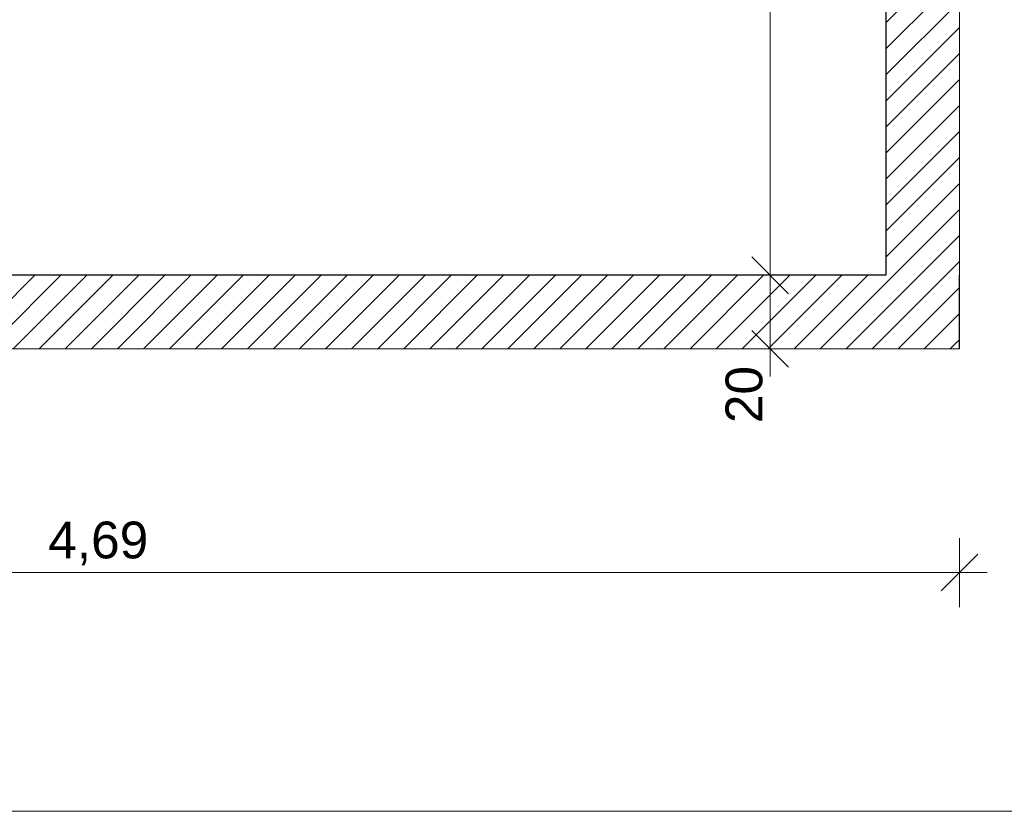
# Model space of a CAD drawing. Header units: millimetres. Extents: x -13189488 to -13176600, y -33161 to -25515.
# Tile 20 of 28: x -13181264 to -13178589, y -33161 to -31010. Entities that reach past the tile are written whole.
import ezdxf

# ---------------------------------------------------------------- set-up
doc = ezdxf.new("R2010")
doc.units = ezdxf.units.MM
doc.header["$MEASUREMENT"] = 0
doc.linetypes.add('Axe', pattern=[10.936111, 5.291667, -2.116667, 1.411111, -2.116667])
for name, color, linetype in [('0._RDC (82)_1_0', 7, 'Continuous'), ('0._RDC (82)_1_AAG constr dalles', 7, 'Continuous'), ('0._RDC (82)_1_AAG PRO électricité courants faibles', 7, 'Continuous'), ('0._RDC (82)_1_BQN 2 COTATIONS PC', 7, 'Continuous')]:
    doc.layers.add(name, color=color, linetype=linetype)
doc.styles.add('STYLE_GENERE_1', font='txt')
pattern_1 = [(45, (-12771109.29, 503849.215), (-35.355339, 35.355339), [])]

msp = doc.modelspace()

# ---------------------------------------------------------------- hatches: boundary and pattern name
at = {"layer": '0._RDC (82)_1_0', "linetype": 'Continuous', "lineweight": 0, "true_color": 0x191919}
h = msp.add_hatch(dxfattribs=at)
h.set_pattern_fill('Brique_1_0001', color=250, style=0, pattern_type=2)
h.set_pattern_definition(pattern_1)
h.paths.add_polyline_path([(-13178710.6, -31704.9), (-13178710.6, -29904.9), (-13178910.6, -29904.9), (-13178910.6, -31704.9)])
h = msp.add_hatch(dxfattribs=at)
h.set_pattern_fill('Brique_1_0001', color=250, style=0, pattern_type=2)
h.set_pattern_definition(pattern_1)
h.paths.add_polyline_path([(-13178910.6, -31704.9), (-13183399.6, -31704.9), (-13183399.6, -31904.9), (-13178910.6, -31904.9)])
h = msp.add_hatch(dxfattribs=at)
h.set_pattern_fill('Brique_1_0001', color=250, style=0, pattern_type=2)
h.set_pattern_definition(pattern_1)
h.paths.add_polyline_path([(-13178710.6, -31704.9), (-13178910.6, -31704.9), (-13178710.6, -31904.9)])
h = msp.add_hatch(dxfattribs=at)
h.set_pattern_fill('Brique_1_0001', color=250, style=0, pattern_type=2)
h.set_pattern_definition(pattern_1)
h.paths.add_polyline_path([(-13178910.6, -31704.9), (-13178910.6, -31904.9), (-13178710.6, -31904.9)])

# ---------------------------------------------------------------- linework, layer by layer
at = {"layer": '0._RDC (82)_1_0', "color": 7, "linetype": 'Continuous', "lineweight": 30, "flags": 128}
for points in [[(-13178910.6, -29704.9), (-13178910.6, -31704.9)], [(-13178910.6, -31704.9), (-13183399.6, -31704.9)], [(-13178710.6, -31904.9), (-13178710.6, -31704.9)]]:
    msp.add_lwpolyline(points, dxfattribs=at)
at = {"layer": '0._RDC (82)_1_0', "color": 250, "linetype": 'Continuous', "lineweight": 0, "true_color": 0x191919, "flags": 128}
for points in [[(-13178710.6, -31704.9), (-13178710.6, -29904.9)], [(-13183399.6, -31904.9), (-13178710.6, -31904.9)]]:
    msp.add_lwpolyline(points, dxfattribs=at)
at = {"layer": '0._RDC (82)_1_AAG constr dalles', "color": 250, "linetype": 'Continuous', "lineweight": 0, "true_color": 0x191919, "flags": 128}
for points in [[(-13188903, -27704.9), (-13188903, -31704.9), (-13178910.6, -31704.9), (-13178910.6, -29704.9), (-13177110.6, -29704.9), (-13177110.6, -27704.9)], [(-13177110.6, -27704.9), (-13177110.6, -29704.9), (-13178910.6, -29704.9), (-13178910.6, -31704.9), (-13183399.6, -31704.9), (-13183399.6, -31904.9), (-13185899.6, -31904.9), (-13185899.6, -31704.9), (-13188903, -31704.9), (-13188903, -27704.9)], [(-13188903, -31904.9), (-13188903, -33161.4), (-13176600.1, -33161.4), (-13176600.1, -31904.9), (-13177110.6, -31904.9), (-13177110.6, -29904.9), (-13178710.6, -29904.9), (-13178710.6, -31904.9)]]:
    msp.add_lwpolyline(points, close=True, dxfattribs=at)
at = {"layer": '0._RDC (82)_1_AAG PRO électricité courants faibles', "color": 5, "linetype": 'Axe', "lineweight": 20, "true_color": 0x1515ea}
msp.add_line((-13178910.6, -27704.9), (-13178910.6, -31704.9), dxfattribs=at)
at = {"layer": '0._RDC (82)_1_BQN 2 COTATIONS PC', "color": 250, "linetype": 'Continuous', "lineweight": 0, "true_color": 0x191919}
for p, q in [((-13179224.9, -31704.9), (-13179224.9, -27704.9)), ((-13179274.9, -31654.9), (-13179174.9, -31754.9)), ((-13179131.1, -31704.9), (-13179318.6, -31704.9)), ((-13179224.9, -31904.9), (-13179224.9, -31704.9)), ((-13179274.9, -31854.9), (-13179174.9, -31954.9)), ((-13179131.1, -31904.9), (-13179318.6, -31904.9)), ((-13179224.9, -31979.9), (-13179224.9, -31904.9)), ((-13178710.6, -32606.5), (-13178710.6, -32419)), ((-13178760.6, -32562.7), (-13178660.6, -32462.7)), ((-13183399.6, -32512.7), (-13178710.6, -32512.7)), ((-13178710.6, -32512.7), (-13178635.6, -32512.7))]:
    msp.add_line(p, q, dxfattribs=at)

# ---------------------------------------------------------------- texts
at = {"layer": '0._RDC (82)_1_BQN 2 COTATIONS PC', "color": 250, "linetype": 'Continuous', "lineweight": 0, "true_color": 0x191919, "insert": (-13179244.9, -32106.7), "char_height": 100, "width": 151.793, "attachment_point": 7, "rotation": 90, "style": 'STYLE_GENERE_1'}
msp.add_mtext('\\A1;{\\pql;\\fArial Unicode MS|b0|i0|c0|p0;\\W1.000000;20}', dxfattribs=at)
at = {"layer": '0._RDC (82)_1_BQN 2 COTATIONS PC', "color": 250, "linetype": 'Continuous', "lineweight": 0, "true_color": 0x191919, "insert": (-13181186.3, -32492.7), "char_height": 100, "width": 262.501, "attachment_point": 7, "style": 'STYLE_GENERE_1'}
msp.add_mtext('\\A1;{\\pql;\\fArial Unicode MS|b0|i0|c0|p0;\\W1.000000;4,69}', dxfattribs=at)

doc.saveas('drawing.dxf')
